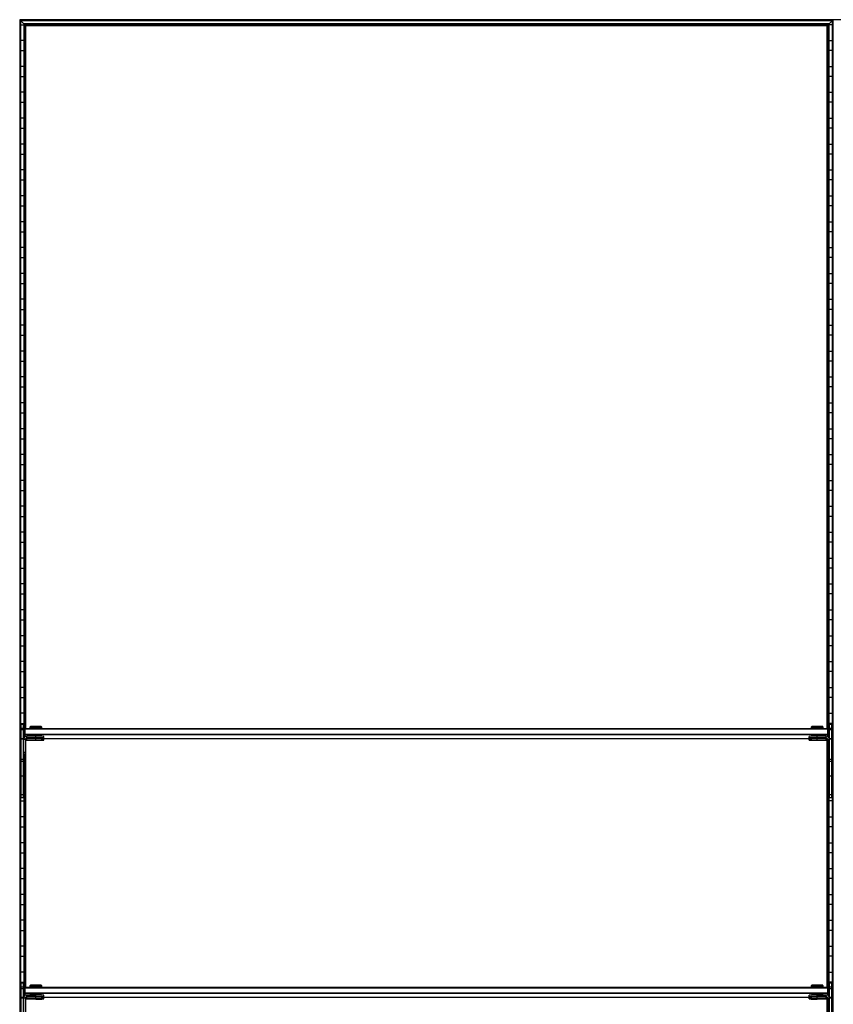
# Model space of a CAD drawing. Header units: millimetres. Extents: x -503 to 1509, y -1200 to 1200.
# Tile 3 of 4: x -503 to 503, y -18 to 1200. Entities that reach past the tile are written whole.
import ezdxf

# ---------------------------------------------------------------- set-up
doc = ezdxf.new("R2010")
doc.units = ezdxf.units.MM

msp = doc.modelspace()

# ---------------------------------------------------------------- linework, layer by layer
at = {"color": 7, "linetype": 'Continuous', "lineweight": 25}
for p, q in [((1508.6, 1200), (-502.9, 1200)), ((-502.9, 1200), (-502.9, -1200)), ((502.5, 1199.6), (-502.5, 1199.6)), ((-501.7, 1198.8), (-502.5, 1199.6)), ((-502.5, -1199.7), (-502.5, 1199.6)), ((501.7, 1198.8), (-501.7, 1198.8)), ((-501.7, 1198.8), (-501.7, -1198.8)), ((501.4, 1198.5), (-501.4, 1198.5)), ((-497.6, 1194.7), (-501.4, 1198.5)), ((-501.4, -1198.5), (-501.4, 1198.5)), ((-501.4, 1193.8), (-497.6, 1193.8)), ((497.6, 1194.7), (-497.6, 1194.7)), ((-497.6, 1194.7), (-497.6, 311.5)), ((497.3, 1194.4), (-497.3, 1194.4)), ((-496.5, 1193.6), (-497.3, 1194.4)), ((-497.3, 312.1), (-497.3, 1194.4)), ((496.5, 1193.6), (-496.5, 1193.6)), ((-496.5, 1193.6), (-496.5, 323)), ((497.3, 1194.4), (496.5, 1193.6)), ((496.5, 323), (496.5, 1193.6)), ((497.3, 1194.4), (497.3, 312.1)), ((497.6, 1194.7), (501.4, 1198.5)), ((497.6, 311.5), (497.6, 1194.7)), ((501.4, 1193.8), (497.6, 1193.8)), ((501.4, 1198.5), (501.4, -1198.5)), ((502.5, 1199.6), (501.7, 1198.8)), ((501.7, -1198.8), (501.7, 1198.8)), ((502.5, 1199.6), (502.5, -1199.7)), ((502.9, -1200), (502.9, 1200)), ((496.1, 1193.2), (-496.1, 1193.2)), ((-495.4, 1192.5), (-496.1, 1193.2)), ((-496.1, 323.4), (-496.1, 1193.2)), ((495.4, 1192.5), (-495.4, 1192.5)), ((-495.4, 323.5), (-495.4, 1192.5)), ((495.4, 1192.5), (496.1, 1193.2)), ((495.4, 323.5), (495.4, 1192.5)), ((496.1, 1193.2), (496.1, 323.4)), ((-497.6, 1174.2), (-501.4, 1174.2)), ((497.6, 1174.2), (501.4, 1174.2)), ((-501.4, 1161.8), (-497.6, 1161.8)), ((501.4, 1161.8), (497.6, 1161.8)), ((-497.6, 1142.2), (-501.4, 1142.2)), ((497.6, 1142.2), (501.4, 1142.2)), ((-501.4, 1129.8), (-497.6, 1129.8)), ((501.4, 1129.8), (497.6, 1129.8)), ((-497.6, 1110.2), (-501.4, 1110.2)), ((497.6, 1110.2), (501.4, 1110.2)), ((-501.4, 1097.8), (-497.6, 1097.8)), ((501.4, 1097.8), (497.6, 1097.8)), ((-497.6, 1078.2), (-501.4, 1078.2)), ((497.6, 1078.2), (501.4, 1078.2)), ((-501.4, 1065.8), (-497.6, 1065.8)), ((501.4, 1065.8), (497.6, 1065.8)), ((-497.6, 1046.2), (-501.4, 1046.2)), ((497.6, 1046.2), (501.4, 1046.2)), ((-501.4, 1033.8), (-497.6, 1033.8)), ((501.4, 1033.8), (497.6, 1033.8)), ((-497.6, 1014.2), (-501.4, 1014.2)), ((497.6, 1014.2), (501.4, 1014.2)), ((-501.4, 1001.8), (-497.6, 1001.8)), ((501.4, 1001.8), (497.6, 1001.8)), ((-497.6, 982.2), (-501.4, 982.2)), ((497.6, 982.2), (501.4, 982.2)), ((-501.4, 969.8), (-497.6, 969.8)), ((501.4, 969.8), (497.6, 969.8)), ((-497.6, 950.2), (-501.4, 950.2)), ((497.6, 950.2), (501.4, 950.2)), ((-501.4, 937.8), (-497.6, 937.8)), ((501.4, 937.8), (497.6, 937.8)), ((-497.6, 918.2), (-501.4, 918.2)), ((497.6, 918.2), (501.4, 918.2)), ((-501.4, 905.8), (-497.6, 905.8)), ((501.4, 905.8), (497.6, 905.8)), ((-497.6, 886.2), (-501.4, 886.2)), ((497.6, 886.2), (501.4, 886.2)), ((-501.4, 873.8), (-497.6, 873.8)), ((501.4, 873.8), (497.6, 873.8)), ((-497.6, 854.2), (-501.4, 854.2)), ((497.6, 854.2), (501.4, 854.2)), ((-501.4, 841.8), (-497.6, 841.8)), ((501.4, 841.8), (497.6, 841.8)), ((-497.6, 822.2), (-501.4, 822.2)), ((497.6, 822.2), (501.4, 822.2)), ((-501.4, 809.8), (-497.6, 809.8)), ((501.4, 809.8), (497.6, 809.8)), ((-497.6, 790.2), (-501.4, 790.2)), ((497.6, 790.2), (501.4, 790.2)), ((-501.4, 777.8), (-497.6, 777.8)), ((501.4, 777.8), (497.6, 777.8)), ((-497.6, 758.2), (-501.4, 758.2)), ((497.6, 758.2), (501.4, 758.2)), ((-501.4, 745.8), (-497.6, 745.8)), ((501.4, 745.8), (497.6, 745.8)), ((-497.6, 726.2), (-501.4, 726.2)), ((497.6, 726.2), (501.4, 726.2)), ((-501.4, 713.8), (-497.6, 713.8)), ((501.4, 713.8), (497.6, 713.8)), ((-497.6, 694.2), (-501.4, 694.2)), ((497.6, 694.2), (501.4, 694.2)), ((-501.4, 681.8), (-497.6, 681.8)), ((501.4, 681.8), (497.6, 681.8)), ((-497.6, 662.2), (-501.4, 662.2)), ((497.6, 662.2), (501.4, 662.2)), ((-501.4, 649.8), (-497.6, 649.8)), ((501.4, 649.8), (497.6, 649.8)), ((-497.6, 630.2), (-501.4, 630.2)), ((497.6, 630.2), (501.4, 630.2)), ((-501.4, 617.8), (-497.6, 617.8)), ((501.4, 617.8), (497.6, 617.8)), ((-497.6, 598.2), (-501.4, 598.2)), ((497.6, 598.2), (501.4, 598.2)), ((-501.4, 585.8), (-497.6, 585.8)), ((501.4, 585.8), (497.6, 585.8)), ((-497.6, 566.2), (-501.4, 566.2)), ((497.6, 566.2), (501.4, 566.2)), ((-501.4, 553.8), (-497.6, 553.8)), ((501.4, 553.8), (497.6, 553.8)), ((-497.6, 534.2), (-501.4, 534.2)), ((497.6, 534.2), (501.4, 534.2)), ((-501.4, 521.8), (-497.6, 521.8)), ((501.4, 521.8), (497.6, 521.8)), ((-497.6, 502.2), (-501.4, 502.2)), ((497.6, 502.2), (501.4, 502.2)), ((-501.4, 489.8), (-497.6, 489.8)), ((501.4, 489.8), (497.6, 489.8)), ((-497.6, 470.2), (-501.4, 470.2)), ((497.6, 470.2), (501.4, 470.2)), ((-501.4, 457.8), (-497.6, 457.8)), ((501.4, 457.8), (497.6, 457.8)), ((-497.6, 438.2), (-501.4, 438.2)), ((497.6, 438.2), (501.4, 438.2)), ((-501.4, 425.8), (-497.6, 425.8)), ((501.4, 425.8), (497.6, 425.8)), ((-497.6, 406.2), (-501.4, 406.2)), ((497.6, 406.2), (501.4, 406.2)), ((-501.4, 393.8), (-497.6, 393.8)), ((501.4, 393.8), (497.6, 393.8)), ((-497.6, 374.2), (-501.4, 374.2)), ((497.6, 374.2), (501.4, 374.2)), ((-501.4, 361.8), (-497.6, 361.8)), ((501.4, 361.8), (497.6, 361.8)), ((-497.6, 342.2), (-501.4, 342.2)), ((497.6, 342.2), (501.4, 342.2)), ((-501.4, 329.8), (-497.6, 329.8)), ((-501, 237.8), (-501, 328.8)), ((-501, 328.8), (-498, 328.8)), ((-498, 237.8), (-498, 328.8)), ((501.4, 329.8), (497.6, 329.8)), ((498, 237.8), (498, 328.8)), ((498, 328.8), (501, 328.8)), ((501, 237.8), (501, 328.8)), ((-498, 323.5), (-501, 323.5)), ((-498, 321.6), (-501, 321.6)), ((-497, 322.5), (-496, 323.5)), ((-497, 322.5), (-497, 312.5)), ((-497, 322.5), (-496, 322.5)), ((-496, 313.3), (-496, 323.5)), ((-496, 323.5), (496, 323.5)), ((496, 322.5), (-496, 322.5)), ((-489.7, 325.9), (-490.5, 325.1)), ((-490.5, 325.1), (-490.5, 323.7)), ((-489.8, 323.7), (-489.8, 323.5)), ((-483, 326), (-483, 325.2)), ((-483, 323.8), (-483, 325.2)), ((-483, 323.8), (-483, 323.5)), ((-475.5, 325.1), (-476.3, 325.9)), ((-476.2, 323.5), (-476.2, 323.7)), ((-475.5, 323.7), (-475.5, 325.1)), ((476.3, 325.9), (475.5, 325.1)), ((475.5, 325.1), (475.5, 323.7)), ((476.2, 323.7), (476.2, 323.5)), ((483, 326), (483, 325.2)), ((483, 323.8), (483, 325.2)), ((483, 323.8), (483, 323.5)), ((490.5, 325.1), (489.7, 325.9)), ((489.8, 323.5), (489.8, 323.7)), ((490.5, 323.7), (490.5, 325.1)), ((496, 313.3), (496, 323.5)), ((497, 322.5), (496, 323.5)), ((497, 322.5), (496, 322.5)), ((497, 322.5), (497, 312.5)), ((501, 323.5), (498, 323.5)), ((501, 321.6), (498, 321.6)), ((-501, 310.2), (-501.4, 310.2)), ((-498, 310.6), (-501, 310.6)), ((-498, 310.1), (-501, 310.1)), ((-498, 310.2), (-498, 310.2)), ((-496, 309.8), (-498, 309.8)), ((-496, 315.5), (-497, 316.5)), ((-496, 316.5), (-497, 316.5)), ((-496, 316.5), (496, 316.5)), ((496, 315.5), (-496, 315.5)), ((-496, 309.8), (-496, 290.9)), ((-495.4, 3.5), (-495.4, 308.3)), ((-495.1, 311.2), (-494.5, 311.2)), ((-494, 311.5), (-494, 313.8)), ((-483, 313.8), (-494, 313.8)), ((-483, 311.8), (-494, 311.8)), ((-494, 311.5), (-483, 311.5)), ((-494, 308.9), (-494, 311.2)), ((-483, 311.2), (-494, 311.2)), ((-483, 309.2), (-494, 309.2)), ((-494, 308.9), (-483, 308.9)), ((-489.8, 314.7), (-489.8, 313.8)), ((-489.8, 311.5), (-489.8, 311.2)), ((-485, 311.7), (-485, 311.7)), ((-485, 309.1), (-485, 309)), ((-483, 311.8), (-483, 314.8)), ((-483, 311.7), (-483, 311.7)), ((-483, 311.6), (-483, 311.6)), ((-483, 309.2), (-483, 311.5)), ((-483, 309.1), (-483, 309.1)), ((-483, 309), (-483, 309)), ((-481, 311.7), (-481, 311.7)), ((-481, 309), (-481, 309.1)), ((-476.2, 313.8), (-476.2, 314.7)), ((-476.2, 311.2), (-476.2, 311.5)), ((-476.2, 311.2), (476.2, 311.2)), ((-473, 311.7), (-473, 313.7)), ((-473, 309), (-473, 311)), ((473, 311.7), (473, 313.7)), ((473, 309), (473, 311)), ((476.2, 314.7), (476.2, 313.8)), ((476.2, 311.5), (476.2, 311.2)), ((481, 311.7), (481, 311.7)), ((481, 309.1), (481, 309)), ((483, 311.8), (483, 314.8)), ((494, 313.8), (483, 313.8)), ((494, 311.8), (483, 311.8)), ((483, 311.7), (483, 311.7)), ((483, 311.6), (483, 311.6)), ((483, 309.2), (483, 311.5)), ((483, 311.5), (494, 311.5)), ((494, 311.2), (483, 311.2)), ((494, 309.2), (483, 309.2)), ((483, 309.1), (483, 309.1)), ((483, 309), (483, 309)), ((483, 308.9), (494, 308.9)), ((485, 311.7), (485, 311.7)), ((485, 309), (485, 309.1)), ((489.8, 313.8), (489.8, 314.7)), ((489.8, 311.2), (489.8, 311.5)), ((494, 311.5), (494, 313.8)), ((494, 308.9), (494, 311.2)), ((494.5, 311.2), (495.1, 311.2)), ((495.4, 3.5), (495.4, 308.3)), ((496, 316.5), (497, 316.5)), ((496, 315.5), (497, 316.5)), ((496, 309.8), (496, 290.9)), ((496, 309.8), (498, 309.8)), ((501, 310.6), (498, 310.6)), ((498, 310.2), (498, 310.2)), ((501, 310.1), (498, 310.1)), ((501, 310.2), (501.4, 310.2)), ((-501.4, 297.8), (-501, 297.8)), ((-496, 293.8), (-498, 293.8)), ((-496, 293.5), (-498, 293.5)), ((496, 293.8), (498, 293.8)), ((496, 293.5), (498, 293.5)), ((501.4, 297.8), (501, 297.8)), ((-498, 285.1), (-501, 285.1)), ((-498, 282.5), (-501, 282.5)), ((-496, 291.2), (-498, 291.2)), ((-496, 290.9), (-498, 290.9)), ((-497.6, 290.9), (-497.6, -8.5)), ((-497.3, -7.9), (-497.3, 290.9)), ((-496.5, 290.9), (-496.5, 3)), ((-496.1, 3.4), (-496.1, 290.9)), ((496, 291.2), (498, 291.2)), ((496, 290.9), (498, 290.9)), ((496.1, 290.9), (496.1, 3.4)), ((496.5, 3), (496.5, 290.9)), ((497.3, 290.9), (497.3, -7.9)), ((497.6, -8.5), (497.6, 290.9)), ((501, 285.1), (498, 285.1)), ((501, 282.5), (498, 282.5)), ((-501, 278.2), (-501.4, 278.2)), ((-497.6, 278.2), (-498, 278.2)), ((497.6, 278.2), (498, 278.2)), ((501, 278.2), (501.4, 278.2)), ((-501.4, 265.8), (-501, 265.8)), ((-498, 264.6), (-501, 264.6)), ((-498, 265.8), (-497.6, 265.8)), ((498, 265.8), (497.6, 265.8)), ((501, 264.6), (498, 264.6)), ((501.4, 265.8), (501, 265.8)), ((-501, 246.2), (-501.4, 246.2)), ((-497.6, 246.2), (-498, 246.2)), ((497.6, 246.2), (498, 246.2)), ((501, 246.2), (501.4, 246.2)), ((-501.4, 233.8), (-497.6, 233.8)), ((-498, 241.4), (-501, 241.4)), ((-498, 237.8), (-501, 237.8)), ((501.4, 233.8), (497.6, 233.8)), ((501, 241.4), (498, 241.4)), ((501, 237.8), (498, 237.8)), ((-497.6, 214.2), (-501.4, 214.2)), ((497.6, 214.2), (501.4, 214.2)), ((-501.4, 201.8), (-497.6, 201.8)), ((501.4, 201.8), (497.6, 201.8)), ((-497.6, 182.2), (-501.4, 182.2)), ((497.6, 182.2), (501.4, 182.2)), ((-501.4, 169.8), (-497.6, 169.8)), ((501.4, 169.8), (497.6, 169.8)), ((-497.6, 150.2), (-501.4, 150.2)), ((497.6, 150.2), (501.4, 150.2)), ((-501.4, 137.8), (-497.6, 137.8)), ((501.4, 137.8), (497.6, 137.8)), ((-497.6, 118.2), (-501.4, 118.2)), ((497.6, 118.2), (501.4, 118.2)), ((-501.4, 105.8), (-497.6, 105.8)), ((501.4, 105.8), (497.6, 105.8)), ((-497.6, 86.2), (-501.4, 86.2)), ((497.6, 86.2), (501.4, 86.2)), ((-501.4, 73.8), (-497.6, 73.8)), ((501.4, 73.8), (497.6, 73.8)), ((-497.6, 54.2), (-501.4, 54.2)), ((497.6, 54.2), (501.4, 54.2)), ((-501.4, 41.8), (-497.6, 41.8)), ((501.4, 41.8), (497.6, 41.8)), ((-497.6, 22.2), (-501.4, 22.2)), ((497.6, 22.2), (501.4, 22.2)), ((-501.4, 9.8), (-497.6, 9.8)), ((-501, -82.2), (-501, 8.8)), ((-501, 8.8), (-498, 8.8)), ((-498, 3.5), (-501, 3.5)), ((-498, 1.6), (-501, 1.6)), ((-498, -82.2), (-498, 8.8)), ((-497, 2.5), (-496, 3.5)), ((-497, 2.5), (-497, -7.5)), ((-497, 2.5), (-496, 2.5)), ((-496, -6.7), (-496, 3.5)), ((-496, 3.5), (496, 3.5)), ((496, 2.5), (-496, 2.5)), ((-489.7, 5.9), (-490.5, 5.1)), ((-490.5, 5.1), (-490.5, 3.7)), ((-489.8, 3.7), (-489.8, 3.5)), ((-483, 6), (-483, 5.2)), ((-483, 3.8), (-483, 5.2)), ((-483, 3.8), (-483, 3.5)), ((-475.5, 5.1), (-476.3, 5.9)), ((-476.2, 3.5), (-476.2, 3.7)), ((-475.5, 3.7), (-475.5, 5.1)), ((476.3, 5.9), (475.5, 5.1)), ((475.5, 5.1), (475.5, 3.7)), ((476.2, 3.7), (476.2, 3.5)), ((483, 6), (483, 5.2)), ((483, 3.8), (483, 5.2)), ((483, 3.8), (483, 3.5)), ((490.5, 5.1), (489.7, 5.9)), ((489.8, 3.5), (489.8, 3.7)), ((490.5, 3.7), (490.5, 5.1)), ((496, -6.7), (496, 3.5)), ((497, 2.5), (496, 3.5)), ((497, 2.5), (496, 2.5)), ((497, 2.5), (497, -7.5)), ((501.4, 9.8), (497.6, 9.8)), ((498, -82.2), (498, 8.8)), ((498, 8.8), (501, 8.8)), ((501, 3.5), (498, 3.5)), ((501, 1.6), (498, 1.6)), ((501, -82.2), (501, 8.8)), ((-501.4, -9.8), (-501, -9.8)), ((-498, -9.4), (-501, -9.4)), ((-498, -9.9), (-501, -9.9)), ((-498, -9.8), (-498, -9.8)), ((-496, -10.2), (-498, -10.2)), ((-496, -4.5), (-497, -3.5)), ((-496, -3.5), (-497, -3.5)), ((-496, -3.5), (496, -3.5)), ((496, -4.5), (-496, -4.5)), ((-496, -10.2), (-496, -29.1)), ((-495.4, -316.5), (-495.4, -11.7)), ((-495.1, -8.8), (-494.5, -8.8)), ((-494, -8.5), (-494, -6.2)), ((-483, -6.2), (-494, -6.2)), ((-483, -8.2), (-494, -8.2)), ((-494, -8.5), (-483, -8.5)), ((-494, -11.1), (-494, -8.8)), ((-483, -8.8), (-494, -8.8)), ((-483, -10.8), (-494, -10.8)), ((-494, -11.1), (-483, -11.1)), ((-489.8, -5.3), (-489.8, -6.2)), ((-489.8, -8.5), (-489.8, -8.8)), ((-485, -8.3), (-485, -8.3)), ((-485, -10.9), (-485, -11)), ((-483, -8.2), (-483, -5.2)), ((-483, -8.3), (-483, -8.3)), ((-483, -8.4), (-483, -8.4)), ((-483, -10.8), (-483, -8.5)), ((-483, -10.9), (-483, -10.9)), ((-483, -11), (-483, -11)), ((-481, -8.3), (-481, -8.3)), ((-481, -11), (-481, -10.9)), ((-476.2, -6.2), (-476.2, -5.3)), ((-476.2, -8.8), (-476.2, -8.5)), ((-476.2, -8.8), (476.2, -8.8)), ((-473, -8.3), (-473, -6.3)), ((-473, -11), (-473, -9)), ((473, -8.3), (473, -6.3)), ((473, -11), (473, -9)), ((476.2, -5.3), (476.2, -6.2)), ((476.2, -8.5), (476.2, -8.8)), ((481, -8.3), (481, -8.3)), ((481, -10.9), (481, -11)), ((483, -8.2), (483, -5.2)), ((494, -6.2), (483, -6.2)), ((494, -8.2), (483, -8.2)), ((483, -8.3), (483, -8.3)), ((483, -8.4), (483, -8.4)), ((483, -10.8), (483, -8.5)), ((483, -8.5), (494, -8.5)), ((494, -8.8), (483, -8.8)), ((494, -10.8), (483, -10.8)), ((483, -10.9), (483, -10.9)), ((483, -11), (483, -11)), ((483, -11.1), (494, -11.1)), ((485, -8.3), (485, -8.3)), ((485, -11), (485, -10.9)), ((489.8, -6.2), (489.8, -5.3)), ((489.8, -8.8), (489.8, -8.5)), ((494, -8.5), (494, -6.2)), ((494, -11.1), (494, -8.8)), ((494.5, -8.8), (495.1, -8.8)), ((495.4, -316.5), (495.4, -11.7)), ((496, -3.5), (497, -3.5)), ((496, -4.5), (497, -3.5)), ((496, -10.2), (498, -10.2)), ((496, -10.2), (496, -29.1)), ((501, -9.4), (498, -9.4)), ((498, -9.8), (498, -9.8)), ((501, -9.9), (498, -9.9)), ((501.4, -9.8), (501, -9.8))]:
    msp.add_line(p, q, dxfattribs=at)
at = {"color": 7, "linetype": 'Continuous', "lineweight": 25, "flags": 128}
for points in [[(-489.8, 323.6), (-489.8, 323.6), (-490.3, 323.6), (-490.5, 323.7), (-490.3, 323.7), (-489.8, 323.7), (-488.9, 323.7), (-487.7, 323.8), (-486.3, 323.8), (-484.7, 323.8), (-483, 323.8)], [(-483, 323.8), (-481.3, 323.8), (-479.7, 323.8), (-478.3, 323.8), (-477.1, 323.7), (-476.2, 323.7), (-475.7, 323.7), (-475.5, 323.7), (-475.7, 323.6), (-476.2, 323.6), (-476.2, 323.6)], [(476.2, 323.6), (476.2, 323.6), (475.7, 323.6), (475.5, 323.7), (475.7, 323.7), (476.2, 323.7), (477.1, 323.7), (478.3, 323.8), (479.7, 323.8), (481.3, 323.8), (483, 323.8)], [(483, 323.8), (484.7, 323.8), (486.3, 323.8), (487.7, 323.8), (488.9, 323.7), (489.8, 323.7), (490.3, 323.7), (490.5, 323.7), (490.3, 323.6), (489.8, 323.6), (489.8, 323.6)], [(-494, 311.2), (-494.8, 311.1), (-495.3, 311)], [(-483, 311.6), (-483.9, 311.6), (-484.6, 311.6), (-485.1, 311.6), (-485.2, 311.7), (-485.1, 311.7), (-484.6, 311.7), (-483.9, 311.7), (-483, 311.7)], [(-483, 309), (-483.9, 309), (-484.6, 309), (-485.1, 309), (-485.2, 309), (-485.1, 309.1), (-484.6, 309.1), (-483.9, 309.1), (-483, 309.1)], [(-483, 311.7), (-483.8, 311.7), (-484.4, 311.7), (-484.8, 311.7), (-485, 311.7), (-484.8, 311.6), (-484.4, 311.6), (-483.8, 311.6), (-483, 311.6)], [(-483, 309.1), (-483.8, 309.1), (-484.4, 309.1), (-484.8, 309.1), (-485, 309), (-484.8, 309), (-484.4, 309), (-483.8, 309), (-483, 309)], [(-483, 311.6), (-482.2, 311.6), (-481.6, 311.6), (-481.2, 311.6), (-481, 311.7), (-481.2, 311.7), (-481.6, 311.7), (-482.2, 311.7), (-483, 311.7)], [(-483, 311.7), (-482.1, 311.7), (-481.4, 311.7), (-480.9, 311.7), (-480.8, 311.7), (-480.9, 311.6), (-481.4, 311.6), (-482.1, 311.6), (-483, 311.6)], [(-483, 309), (-482.2, 309), (-481.6, 309), (-481.2, 309), (-481, 309), (-481.2, 309.1), (-481.6, 309.1), (-482.2, 309.1), (-483, 309.1)], [(-483, 309.1), (-482.1, 309.1), (-481.4, 309.1), (-480.9, 309.1), (-480.8, 309), (-480.9, 309), (-481.4, 309), (-482.1, 309), (-483, 309)], [(483, 311.6), (482.1, 311.6), (481.4, 311.6), (480.9, 311.6), (480.8, 311.7), (480.9, 311.7), (481.4, 311.7), (482.1, 311.7), (483, 311.7)], [(483, 309), (482.1, 309), (481.4, 309), (480.9, 309), (480.8, 309), (480.9, 309.1), (481.4, 309.1), (482.1, 309.1), (483, 309.1)], [(483, 311.7), (482.2, 311.7), (481.6, 311.7), (481.2, 311.7), (481, 311.7), (481.2, 311.6), (481.6, 311.6), (482.2, 311.6), (483, 311.6)], [(483, 309.1), (482.2, 309.1), (481.6, 309.1), (481.2, 309.1), (481, 309), (481.2, 309), (481.6, 309), (482.2, 309), (483, 309)], [(483, 311.6), (483.8, 311.6), (484.4, 311.6), (484.8, 311.6), (485, 311.7), (484.8, 311.7), (484.4, 311.7), (483.8, 311.7), (483, 311.7)], [(483, 311.7), (483.9, 311.7), (484.6, 311.7), (485.1, 311.7), (485.2, 311.7), (485.1, 311.6), (484.6, 311.6), (483.9, 311.6), (483, 311.6)], [(483, 309), (483.8, 309), (484.4, 309), (484.8, 309), (485, 309), (484.8, 309.1), (484.4, 309.1), (483.8, 309.1), (483, 309.1)], [(483, 309.1), (483.9, 309.1), (484.6, 309.1), (485.1, 309.1), (485.2, 309), (485.1, 309), (484.6, 309), (483.9, 309), (483, 309)], [(495.3, 311), (494.8, 311.1), (494, 311.2)], [(-489.8, 3.6), (-489.8, 3.6), (-490.3, 3.6), (-490.5, 3.7), (-490.3, 3.7), (-489.8, 3.7), (-488.9, 3.7), (-487.7, 3.8), (-486.3, 3.8), (-484.7, 3.8), (-483, 3.8)], [(-483, 3.8), (-481.3, 3.8), (-479.7, 3.8), (-478.3, 3.8), (-477.1, 3.7), (-476.2, 3.7), (-475.7, 3.7), (-475.5, 3.7), (-475.7, 3.6), (-476.2, 3.6), (-476.2, 3.6)], [(476.2, 3.6), (476.2, 3.6), (475.7, 3.6), (475.5, 3.7), (475.7, 3.7), (476.2, 3.7), (477.1, 3.7), (478.3, 3.8), (479.7, 3.8), (481.3, 3.8), (483, 3.8)], [(483, 3.8), (484.7, 3.8), (486.3, 3.8), (487.7, 3.8), (488.9, 3.7), (489.8, 3.7), (490.3, 3.7), (490.5, 3.7), (490.3, 3.6), (489.8, 3.6), (489.8, 3.6)], [(-494, -8.8), (-494.8, -8.9), (-495.3, -9)], [(-483, -8.4), (-483.9, -8.4), (-484.6, -8.4), (-485.1, -8.4), (-485.2, -8.3), (-485.1, -8.3), (-484.6, -8.3), (-483.9, -8.3), (-483, -8.3)], [(-483, -11), (-483.9, -11), (-484.6, -11), (-485.1, -11), (-485.2, -11), (-485.1, -10.9), (-484.6, -10.9), (-483.9, -10.9), (-483, -10.9)], [(-483, -8.3), (-483.8, -8.3), (-484.4, -8.3), (-484.8, -8.3), (-485, -8.3), (-484.8, -8.4), (-484.4, -8.4), (-483.8, -8.4), (-483, -8.4)], [(-483, -10.9), (-483.8, -10.9), (-484.4, -10.9), (-484.8, -10.9), (-485, -11), (-484.8, -11), (-484.4, -11), (-483.8, -11), (-483, -11)], [(-483, -8.4), (-482.2, -8.4), (-481.6, -8.4), (-481.2, -8.4), (-481, -8.3), (-481.2, -8.3), (-481.6, -8.3), (-482.2, -8.3), (-483, -8.3)], [(-483, -8.3), (-482.1, -8.3), (-481.4, -8.3), (-480.9, -8.3), (-480.8, -8.3), (-480.9, -8.4), (-481.4, -8.4), (-482.1, -8.4), (-483, -8.4)], [(-483, -11), (-482.2, -11), (-481.6, -11), (-481.2, -11), (-481, -11), (-481.2, -10.9), (-481.6, -10.9), (-482.2, -10.9), (-483, -10.9)], [(-483, -10.9), (-482.1, -10.9), (-481.4, -10.9), (-480.9, -10.9), (-480.8, -11), (-480.9, -11), (-481.4, -11), (-482.1, -11), (-483, -11)], [(483, -8.4), (482.1, -8.4), (481.4, -8.4), (480.9, -8.4), (480.8, -8.3), (480.9, -8.3), (481.4, -8.3), (482.1, -8.3), (483, -8.3)], [(483, -11), (482.1, -11), (481.4, -11), (480.9, -11), (480.8, -11), (480.9, -10.9), (481.4, -10.9), (482.1, -10.9), (483, -10.9)], [(483, -8.3), (482.2, -8.3), (481.6, -8.3), (481.2, -8.3), (481, -8.3), (481.2, -8.4), (481.6, -8.4), (482.2, -8.4), (483, -8.4)], [(483, -10.9), (482.2, -10.9), (481.6, -10.9), (481.2, -10.9), (481, -11), (481.2, -11), (481.6, -11), (482.2, -11), (483, -11)], [(483, -8.4), (483.8, -8.4), (484.4, -8.4), (484.8, -8.4), (485, -8.3), (484.8, -8.3), (484.4, -8.3), (483.8, -8.3), (483, -8.3)], [(483, -8.3), (483.9, -8.3), (484.6, -8.3), (485.1, -8.3), (485.2, -8.3), (485.1, -8.4), (484.6, -8.4), (483.9, -8.4), (483, -8.4)], [(483, -11), (483.8, -11), (484.4, -11), (484.8, -11), (485, -11), (484.8, -10.9), (484.4, -10.9), (483.8, -10.9), (483, -10.9)], [(483, -10.9), (483.9, -10.9), (484.6, -10.9), (485.1, -10.9), (485.2, -11), (485.1, -11), (484.6, -11), (483.9, -11), (483, -11)], [(495.3, -9), (494.8, -8.9), (494, -8.8)]]:
    msp.add_lwpolyline(points, dxfattribs=at)
at = {"color": 7, "linetype": 'Continuous', "lineweight": 25}
for centre, radius, start, end in [((-485.2, 233.6), 91.7, 88.6553, 93.3442), ((-484.6, 219.4), 104.4, 89.1473, 92.8524), ((-484.5, 218.7), 107.3, 89.1798, 92.7852), ((-480.9, 249.4), 76.6, 86.4928, 91.5419), ((-480.8, 233.6), 91.7, 86.6551, 91.3451), ((-480.9, 249.8), 74, 86.3875, 91.6128), ((480.8, 233.5), 91.7, 88.6555, 93.3437), ((481.4, 219.4), 104.4, 89.1473, 92.8524), ((481.5, 218.7), 107.3, 89.1798, 92.7849), ((485.1, 249.4), 76.6, 86.4923, 91.5422), ((485.2, 233.6), 91.6, 86.6546, 91.3453), ((485.1, 249.8), 74, 86.3875, 91.6128), ((-494, 309.8), 4, 89.9956, 179.9956), ((-494, 309.8), 2, 89.9956, 179.9956), ((-494, 309.5), 2, 89.9956, 179.9956), ((-494, 307.2), 2, 89.9956, 179.9956), ((-494, 306.9), 2, 89.9956, 179.9956), ((-484.6, 210.4), 104.4, 89.1473, 92.8524), ((-480.9, 240.8), 74, 86.3875, 91.6128), ((-480.5, 170.5), 143.4, 87.0017, 90.9986), ((-480.5, 168.5), 143.4, 87.0017, 90.9986), ((-480.5, 454.9), 143.4, 269.0014, 272.9983), ((-480.5, 167.8), 143.4, 87.0017, 90.9986), ((-480.5, 165.8), 143.4, 87.0017, 90.9986), ((-480.5, 452.2), 143.4, 269.0014, 272.9983), ((480.5, 170.5), 143.4, 89.0014, 92.9983), ((480.5, 168.5), 143.4, 89.0014, 92.9983), ((480.5, 454.9), 143.4, 267.0017, 270.9986), ((480.5, 167.8), 143.4, 89.0014, 92.9983), ((480.5, 165.8), 143.4, 89.0014, 92.9983), ((480.5, 452.2), 143.4, 267.0017, 270.9986), ((481.4, 210.4), 104.4, 89.1473, 92.8524), ((485.1, 240.8), 74, 86.3875, 91.6128), ((494, 309.8), 4, 0.0044, 90.0044), ((494, 309.8), 2, 0.0044, 90.0044), ((494, 309.5), 2, 0.0044, 90.0044), ((494, 307.2), 2, 0.0044, 90.0044), ((494, 306.9), 2, 0.0044, 90.0044), ((-485.2, -86.4), 91.7, 88.6553, 93.3442), ((-484.6, -100.6), 104.4, 89.1473, 92.8524), ((-484.5, -101.3), 107.3, 89.1798, 92.7852), ((-480.9, -70.6), 76.6, 86.4928, 91.5419), ((-480.8, -86.4), 91.7, 86.6551, 91.3451), ((-480.9, -70.2), 74, 86.3875, 91.6128), ((480.8, -86.5), 91.7, 88.6555, 93.3437), ((481.4, -100.6), 104.4, 89.1473, 92.8524), ((481.5, -101.3), 107.3, 89.1798, 92.7849), ((485.1, -70.6), 76.6, 86.4923, 91.5422), ((485.2, -86.4), 91.6, 86.6546, 91.3453), ((485.1, -70.2), 74, 86.3875, 91.6128), ((-494, -10.2), 4, 89.9956, 179.9956), ((-494, -10.2), 2, 89.9956, 179.9956), ((-494, -10.5), 2, 89.9956, 179.9956), ((-494, -12.8), 2, 89.9956, 179.9956), ((-494, -13.1), 2, 89.9956, 179.9956), ((-484.6, -109.6), 104.4, 89.1473, 92.8524), ((-480.9, -79.2), 74, 86.3875, 91.6128), ((-480.5, -149.5), 143.4, 87.0017, 90.9986), ((-480.5, -151.5), 143.4, 87.0017, 90.9986), ((-480.5, 134.9), 143.4, 269.0014, 272.9983), ((-480.5, -152.2), 143.4, 87.0017, 90.9986), ((-480.5, -154.2), 143.4, 87.0017, 90.9986), ((-480.5, 132.2), 143.4, 269.0014, 272.9983), ((480.5, -149.5), 143.4, 89.0014, 92.9983), ((480.5, -151.5), 143.4, 89.0014, 92.9983), ((480.5, 134.9), 143.4, 267.0017, 270.9986), ((480.5, -152.2), 143.4, 89.0014, 92.9983), ((480.5, -154.2), 143.4, 89.0014, 92.9983), ((480.5, 132.2), 143.4, 267.0017, 270.9986), ((481.4, -109.6), 104.4, 89.1473, 92.8524), ((485.1, -79.2), 74, 86.3875, 91.6128), ((494, -10.2), 4, 0.0044, 90.0044), ((494, -10.2), 2, 0.0044, 90.0044), ((494, -10.5), 2, 0.0044, 90.0044), ((494, -12.8), 2, 0.0044, 90.0044), ((494, -13.1), 2, 0.0044, 90.0044)]:
    msp.add_arc(centre, radius, start, end, dxfattribs=at)
for points, knots in [([(-502.5, 1199.6), (-502.6, 1199.7), (-502.6, 1199.7), (-502.7, 1199.8), (-502.7, 1199.9), (-502.8, 1199.9), (-502.8, 1200), (-502.9, 1200), (-502.9, 1200), (-502.9, 1200)], [0, 0, 0, 0, 0.25, 0.25, 0.5, 0.5, 0.75, 0.75, 1, 1, 1, 1]), ([(-502.5, 1199.6), (-502.6, 1199.7), (-502.6, 1199.7), (-502.7, 1199.8), (-502.7, 1199.9), (-502.8, 1199.9), (-502.8, 1200), (-502.9, 1200), (-502.9, 1200), (-502.9, 1200)], [0, 0, 0, 0, 0.25, 0.25, 0.5, 0.5, 0.75, 0.75, 1, 1, 1, 1]), ([(-501.4, 1198.5), (-501.4, 1198.5), (-501.4, 1198.5), (-501.4, 1198.5), (-501.4, 1198.6), (-501.5, 1198.6), (-501.5, 1198.7), (-501.6, 1198.8), (-501.7, 1198.8), (-501.7, 1198.8)], [0, 0, 0, 0, 0.25, 0.25, 0.5, 0.5, 0.75, 0.75, 1, 1, 1, 1]), ([(-501.4, 1198.5), (-501.4, 1198.5), (-501.4, 1198.5), (-501.4, 1198.5), (-501.4, 1198.6), (-501.5, 1198.6), (-501.5, 1198.7), (-501.6, 1198.8), (-501.7, 1198.8), (-501.7, 1198.8)], [0, 0, 0, 0, 0.25, 0.25, 0.5, 0.5, 0.75, 0.75, 1, 1, 1, 1]), ([(-497.3, 1194.4), (-497.3, 1194.4), (-497.4, 1194.5), (-497.4, 1194.6), (-497.5, 1194.6), (-497.6, 1194.7), (-497.6, 1194.7), (-497.6, 1194.7), (-497.6, 1194.7), (-497.6, 1194.7)], [0, 0, 0, 0, 0.25, 0.25, 0.5, 0.5, 0.75, 0.75, 1, 1, 1, 1]), ([(-497.3, 1194.4), (-497.3, 1194.4), (-497.4, 1194.5), (-497.4, 1194.6), (-497.5, 1194.6), (-497.6, 1194.7), (-497.6, 1194.7), (-497.6, 1194.7), (-497.6, 1194.7), (-497.6, 1194.7)], [0, 0, 0, 0, 0.25, 0.25, 0.5, 0.5, 0.75, 0.75, 1, 1, 1, 1]), ([(-496.1, 1193.2), (-496.1, 1193.2), (-496.1, 1193.3), (-496.2, 1193.3), (-496.2, 1193.3), (-496.3, 1193.4), (-496.3, 1193.4), (-496.4, 1193.5), (-496.4, 1193.6), (-496.5, 1193.6)], [0, 0, 0, 0, 0.25, 0.25, 0.5, 0.5, 0.75, 0.75, 1, 1, 1, 1]), ([(-496.1, 1193.2), (-496.1, 1193.2), (-496.1, 1193.3), (-496.2, 1193.3), (-496.2, 1193.3), (-496.3, 1193.4), (-496.3, 1193.4), (-496.4, 1193.5), (-496.4, 1193.6), (-496.5, 1193.6)], [0, 0, 0, 0, 0.25, 0.25, 0.5, 0.5, 0.75, 0.75, 1, 1, 1, 1]), ([(496.1, 1193.2), (496.1, 1193.2), (496.1, 1193.3), (496.2, 1193.3), (496.2, 1193.3), (496.3, 1193.4), (496.3, 1193.4), (496.4, 1193.5), (496.4, 1193.6), (496.5, 1193.6)], [0, 0, 0, 0, 0.25, 0.25, 0.5, 0.5, 0.75, 0.75, 1, 1, 1, 1]), ([(496.1, 1193.2), (496.1, 1193.2), (496.1, 1193.3), (496.2, 1193.3), (496.2, 1193.3), (496.3, 1193.4), (496.3, 1193.4), (496.4, 1193.5), (496.4, 1193.6), (496.5, 1193.6)], [0, 0, 0, 0, 0.25, 0.25, 0.5, 0.5, 0.75, 0.75, 1, 1, 1, 1]), ([(497.3, 1194.4), (497.3, 1194.4), (497.4, 1194.5), (497.4, 1194.6), (497.5, 1194.6), (497.6, 1194.7), (497.6, 1194.7), (497.6, 1194.7), (497.6, 1194.7), (497.6, 1194.7)], [0, 0, 0, 0, 0.25, 0.25, 0.5, 0.5, 0.75, 0.75, 1, 1, 1, 1]), ([(497.3, 1194.4), (497.3, 1194.4), (497.4, 1194.5), (497.4, 1194.6), (497.5, 1194.6), (497.6, 1194.7), (497.6, 1194.7), (497.6, 1194.7), (497.6, 1194.7), (497.6, 1194.7)], [0, 0, 0, 0, 0.25, 0.25, 0.5, 0.5, 0.75, 0.75, 1, 1, 1, 1]), ([(501.4, 1198.5), (501.4, 1198.5), (501.4, 1198.5), (501.4, 1198.5), (501.4, 1198.6), (501.5, 1198.6), (501.5, 1198.7), (501.6, 1198.8), (501.7, 1198.8), (501.7, 1198.8)], [0, 0, 0, 0, 0.25, 0.25, 0.5, 0.5, 0.75, 0.75, 1, 1, 1, 1]), ([(501.4, 1198.5), (501.4, 1198.5), (501.4, 1198.5), (501.4, 1198.5), (501.4, 1198.6), (501.5, 1198.6), (501.5, 1198.7), (501.6, 1198.8), (501.7, 1198.8), (501.7, 1198.8)], [0, 0, 0, 0, 0.25, 0.25, 0.5, 0.5, 0.75, 0.75, 1, 1, 1, 1]), ([(502.5, 1199.6), (502.6, 1199.7), (502.6, 1199.7), (502.7, 1199.8), (502.7, 1199.9), (502.8, 1199.9), (502.8, 1200), (502.9, 1200), (502.9, 1200), (502.9, 1200)], [0, 0, 0, 0, 0.25, 0.25, 0.5, 0.5, 0.75, 0.75, 1, 1, 1, 1]), ([(502.5, 1199.6), (502.6, 1199.7), (502.6, 1199.7), (502.7, 1199.8), (502.7, 1199.9), (502.8, 1199.9), (502.8, 1200), (502.9, 1200), (502.9, 1200), (502.9, 1200)], [0, 0, 0, 0, 0.25, 0.25, 0.5, 0.5, 0.75, 0.75, 1, 1, 1, 1]), ([(503.2, 1199.6), (503.2, 1199.7), (503.1, 1199.8), (503, 1199.9), (502.9, 1200), (502.9, 1200), (502.9, 1200), (502.9, 1200)], [0, 0, 0, 0, 0.31012, 0.616121, 0.758896, 0.886022, 1, 1, 1, 1])]:
    msp.add_open_spline(points, degree=3, knots=knots, dxfattribs=at)

doc.saveas('drawing.dxf')
